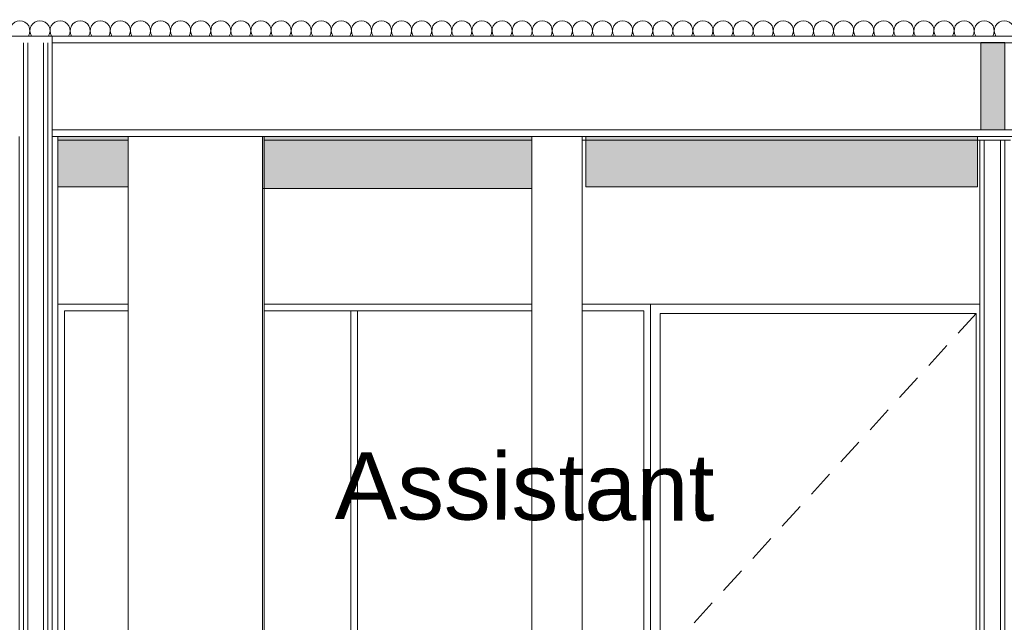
# Model space of a CAD drawing. Header units: millimetres. Extents: x 17009 to 157603, y -19950 to 21829.
# Tile 181 of 208: x 61919 to 64860, y 17980 to 19779. Entities that reach past the tile are written whole.
import ezdxf

# ---------------------------------------------------------------- set-up
doc = ezdxf.new("R2010")
doc.units = ezdxf.units.MM
doc.header["$MEASUREMENT"] = 0
for name, color, linetype in [('01-STR_Dalles toitures.ARCHI', 7, 'Continuous'), ('01-STR_Poutres_Poteaux.ARCHI', 7, 'Continuous'), ('02-CCO_Montants cloisons démontables.ARCHI', 7, 'Continuous'), ('04-SOE_Cloisons .ARCHI', 7, 'Continuous'), ('04-SOE_Faux Plafond.ARCHI', 7, 'Continuous'), ('05-INF _ ANNOTATIONS.ARCHI', 7, 'Continuous'), ('05-INF _ COTATIONS.ARCHI', 7, 'Continuous'), ('06-REP _ EQUIP MOBI _ Fluides.ARCHI', 7, 'Continuous'), ('06-REP _ EQUIP MOBI _ marché.ARCHI', 7, 'Continuous'), ('Portes Archicad', 7, 'Continuous')]:
    doc.layers.add(name, color=color, linetype=linetype)
doc.styles.add('STYLE_GENERE_1', font='arial.ttf')
doc.dimstyles.new('STYLE_GENERE__1', dxfattribs={"dimtxt": 150, "dimasz": 114, "dimexe": 0.18, "dimexo": 400, "dimgap": 0, "dimtad": 1, "dimlfac": 0.001, "dimzin": 0, "dimdsep": 46, "dimtxsty": 'STYLE_GENERE_1', "dimblk": 'ARROWHEAD_2', "dimblk1": 'ARROWHEAD_2', "dimblk2": 'ARROWHEAD_2', "dimcen": 0.09, "dimclrd": 8, "dimclre": 8, "dimclrt": 8, "dimazin": 0, "dimtfac": 1, "dimtdec": 4, "dimtmove": 0, "dimatfit": 3, "dimfxl": 0, "dimtolj": 1, "dimtzin": 0, "dimarcsym": 0})
doc.dimstyles.new('STYLE_GENERE__2', dxfattribs={"dimtxt": 150, "dimasz": 114, "dimexe": 0.18, "dimexo": 400, "dimgap": 0, "dimtad": 1, "dimlfac": 0.001, "dimzin": 0, "dimdsep": 46, "dimtxsty": 'STYLE_GENERE_1', "dimblk": 'ARROWHEAD_2', "dimblk1": 'ARROWHEAD_2', "dimblk2": 'ARROWHEAD_2', "dimcen": 0.09, "dimclrd": 8, "dimclre": 8, "dimclrt": 8, "dimazin": 0, "dimtfac": 1, "dimtdec": 4, "dimtmove": 2, "dimatfit": 3, "dimfxl": 0, "dimtolj": 1, "dimtzin": 0, "dimarcsym": 0})

# ---------------------------------------------------------------- blocks, each defined once
blk = doc.blocks.new('Élément de coupe_74_1')
at = {"layer": '04-SOE_Cloisons .ARCHI', "color": 7, "linetype": 'Continuous', "lineweight": 5}
for p, q in [((61931.1, 19710), (61931.1, 16819)), ((61944.1, 19710), (61944.1, 16819)), ((61990.1, 19710), (61990.1, 16819)), ((62003.1, 19710), (62003.1, 16819)), ((61918.1, 19430), (61918.1, 16819)), ((62016.1, 19430), (62016.1, 16819)), ((62016.1, 16819), (62033.2, 16819))]:
    blk.add_line(p, q, dxfattribs=at)
at = {"layer": '04-SOE_Cloisons .ARCHI', "color": 7, "linetype": 'Continuous', "lineweight": 5, "flags": 128}
blk.add_lwpolyline([(62016.1, 16819), (62003.1, 16819), (61990.1, 16819), (61944.1, 16819), (61931.1, 16819), (61918.1, 16819)], dxfattribs=at)
blk = doc.blocks.new('*X97')
at = {"layer": '01-STR_Dalles toitures.ARCHI', "color": 7, "linetype": 'Continuous', "lineweight": 5}
for centre, start, end in [((61920, 19746), 90, 212.231), ((61920, 19746), 327.769, 90), ((61980, 19746), 90, 212.231), ((61980, 19746), 327.769, 90), ((62040, 19746), 90, 212.231), ((62040, 19746), 327.769, 90), ((62100, 19746), 90, 212.231), ((62100, 19746), 327.769, 90), ((62160, 19746), 90, 212.231), ((62160, 19746), 327.769, 90), ((62220, 19746), 90, 212.231), ((62220, 19746), 327.769, 90), ((62280, 19746), 90, 212.231), ((62280, 19746), 327.769, 90), ((62340, 19746), 90, 212.231), ((62340, 19746), 327.769, 90), ((62400, 19746), 90, 212.231), ((62400, 19746), 327.769, 90), ((62460, 19746), 90, 212.231), ((62460, 19746), 327.769, 90), ((62520, 19746), 90, 212.231), ((62520, 19746), 327.769, 90), ((62580, 19746), 90, 212.231), ((62580, 19746), 327.769, 90), ((62640, 19746), 90, 212.231), ((62640, 19746), 327.769, 90), ((62700, 19746), 90, 212.231), ((62700, 19746), 327.769, 90), ((62760, 19746), 90, 212.231), ((62760, 19746), 327.769, 90), ((62820, 19746), 90, 212.231), ((62820, 19746), 327.769, 90), ((62880, 19746), 90, 212.231), ((62880, 19746), 327.769, 90), ((62940, 19746), 90, 212.231), ((62940, 19746), 327.769, 90), ((63000, 19746), 90, 212.231), ((63000, 19746), 327.769, 90), ((63060, 19746), 90, 212.231), ((63060, 19746), 327.769, 90), ((63120, 19746), 90, 212.231), ((63120, 19746), 327.769, 90), ((63180, 19746), 90, 212.231), ((63180, 19746), 327.769, 90), ((63240, 19746), 90, 212.231), ((63240, 19746), 327.769, 90), ((63300, 19746), 90, 212.231), ((63300, 19746), 327.769, 90), ((63360, 19746), 90, 212.231), ((63360, 19746), 327.769, 90), ((63420, 19746), 90, 212.231), ((63420, 19746), 327.769, 90), ((63480, 19746), 90, 212.231), ((63480, 19746), 327.769, 90), ((63540, 19746), 90, 212.231), ((63540, 19746), 327.769, 90), ((63600, 19746), 90, 212.231), ((63600, 19746), 327.769, 90), ((63660, 19746), 90, 212.231), ((63660, 19746), 327.769, 90), ((63720, 19746), 90, 212.231), ((63720, 19746), 327.769, 90), ((63780, 19746), 90, 212.231), ((63780, 19746), 327.769, 90), ((63840, 19746), 90, 212.231), ((63840, 19746), 327.769, 90), ((63900, 19746), 90, 212.231), ((63900, 19746), 327.769, 90), ((63960, 19746), 90, 212.231), ((63960, 19746), 327.769, 90), ((64020, 19746), 90, 212.231), ((64020, 19746), 327.769, 90), ((64080, 19746), 90, 212.231), ((64080, 19746), 327.769, 90), ((64140, 19746), 90, 212.231), ((64140, 19746), 327.769, 90), ((64200, 19746), 90, 212.231), ((64200, 19746), 327.769, 90), ((64260, 19746), 90, 212.231), ((64260, 19746), 327.769, 90), ((64320, 19746), 90, 212.231), ((64320, 19746), 327.769, 90), ((64380, 19746), 90, 212.231), ((64380, 19746), 327.769, 90), ((64440, 19746), 90, 212.231), ((64440, 19746), 327.769, 90), ((64500, 19746), 90, 212.231), ((64500, 19746), 327.769, 90), ((64560, 19746), 90, 212.231), ((64560, 19746), 327.769, 90), ((64620, 19746), 90, 212.231), ((64620, 19746), 327.769, 90), ((64680, 19746), 90, 212.231), ((64680, 19746), 327.769, 90), ((64740, 19746), 90, 212.231), ((64740, 19746), 327.769, 90), ((64800, 19746), 90, 212.231), ((64800, 19746), 327.769, 90), ((64860, 19746), 90, 212.231), ((64860, 19746), 327.769, 90)]:
    blk.add_arc(centre, 30, start, end, dxfattribs=at)
blk = doc.blocks.new('Élément de coupe_77_1')
at = {"layer": '01-STR_Dalles toitures.ARCHI', "color": 7, "linetype": 'Continuous', "lineweight": 5}
blk.add_line((75716, 19710), (62016.1, 19710), dxfattribs=at)
at = {"layer": '01-STR_Dalles toitures.ARCHI', "color": 7, "linetype": 'Continuous', "lineweight": 5, "flags": 128}
blk.add_lwpolyline([(75716, 19730), (75340.8, 19730), (62016.1, 19730), (61918.1, 19730), (47432.9, 19730)], dxfattribs=at)
at = {"layer": '01-STR_Dalles toitures.ARCHI', "lineweight": 0}
blk.add_blockref('*X97', (0, 0), dxfattribs=at)
blk = doc.blocks.new('Élément de coupe_284_1')
at = {"layer": '04-SOE_Cloisons .ARCHI', "color": 7, "linetype": 'Continuous', "lineweight": 5}
for p, q in [((64786.9, 19419), (64786.9, 16819)), ((64799.9, 19419), (64786.9, 19419)), ((64799.9, 19419), (64799.9, 16819)), ((64848.9, 19419), (64799.9, 19419)), ((64848.9, 19419), (64848.9, 16819)), ((64861.9, 19419), (64848.9, 19419)), ((64861.9, 19419), (64878.8, 19419)), ((64861.9, 19419), (64861.9, 16819)), ((64799.9, 16819), (64786.9, 16819)), ((64848.9, 16819), (64799.9, 16819)), ((64861.9, 16819), (64848.9, 16819)), ((64861.9, 16819), (64878.8, 16819))]:
    blk.add_line(p, q, dxfattribs=at)
blk = doc.blocks.new('Élément de coupe_386_1')
at = {"layer": '01-STR_Poutres_Poteaux.ARCHI', "color": 7, "linetype": 'Continuous', "lineweight": 5}
blk.add_line((62649.3, 16830), (62649.3, 19430), dxfattribs=at)
blk = doc.blocks.new('Élément de coupe_398_1')
at = {"layer": '04-SOE_Cloisons .ARCHI', "color": 7, "linetype": 'Continuous', "lineweight": 5}
for p, q in [((62644.9, 19430), (62644.9, 16819)), ((62644.9, 16819), (62634.9, 16819)), ((62644.9, 16819), (62646.8, 16819))]:
    blk.add_line(p, q, dxfattribs=at)
blk = doc.blocks.new('Élément de coupe_399_1')
at = {"layer": '04-SOE_Cloisons .ARCHI', "color": 7, "linetype": 'Continuous', "lineweight": 5}
for p, q in [((62243.7, 19430), (62243.7, 16819)), ((62243.7, 16819), (62634.9, 16819))]:
    blk.add_line(p, q, dxfattribs=at)
blk = doc.blocks.new('Élément de coupe_485_1')
at = {"layer": '04-SOE_Faux Plafond.ARCHI', "color": 7, "linetype": 'Continuous', "lineweight": 5}
for p, q in [((62016.1, 19730), (62016.1, 19710)), ((75340.8, 19450), (62016.1, 19450)), ((75340.8, 19430), (62016.1, 19430))]:
    blk.add_line(p, q, dxfattribs=at)
at = {"layer": '04-SOE_Faux Plafond.ARCHI', "color": 7, "linetype": 'Continuous', "lineweight": 5, "flags": 128}
blk.add_lwpolyline([(62016.1, 19710), (62016.1, 19450), (62016.1, 19430)], dxfattribs=at)
blk = doc.blocks.new('Élément de coupe_525_1')
at = {"layer": '04-SOE_Cloisons .ARCHI', "color": 7, "linetype": 'Continuous', "lineweight": 5}
for p, q in [((62033.2, 19419), (62243.7, 19419)), ((62033.2, 19419), (62033.2, 18930)), ((62649.3, 19419), (63449.2, 19419)), ((63599.2, 19419), (64786.9, 19419)), ((62033.2, 16830), (62033.2, 16819)), ((62033.2, 16819), (62243.7, 16819)), ((62649.3, 16819), (64786.9, 16819))]:
    blk.add_line(p, q, dxfattribs=at)
blk = doc.blocks.new('Élément de coupe_572_1')
at = {"layer": 'Portes Archicad', "color": 7, "linetype": 'Continuous', "lineweight": 5}
for p, q in [((64786.9, 18930), (63803.8, 18930)), ((63831.8, 17600.6), (63831.8, 18902)), ((63831.8, 18902), (64775.8, 18902)), ((64775.8, 18902), (64721.9, 18842.9)), ((64775.8, 18902), (64775.8, 16830)), ((64688.3, 18805.9), (64634.4, 18746.8)), ((64600.7, 18709.8), (64546.8, 18650.7)), ((64513.1, 18613.7), (64459.3, 18554.6)), ((64425.6, 18517.6), (64371.7, 18458.5)), ((64338, 18421.5), (64284.2, 18362.4)), ((64250.5, 18325.5), (64196.6, 18266.3)), ((64162.9, 18229.4), (64109, 18170.2)), ((64075.4, 18133.3), (64021.5, 18074.1)), ((63987.8, 18037.2), (63933.9, 17978)), ((63900.2, 17941.1), (63885.7, 17925.1)), ((63885.7, 17925.1), (63831.8, 17866)), ((63857, 17838.4), (63831.8, 17866)), ((63868.3, 17853.4), (63858.4, 17843.5)), ((63881.8, 17857), (63868.3, 17853.4)), ((63898.3, 17857), (63873.6, 17842.7)), ((63893.1, 17854), (63881.8, 17857)), ((63893.1, 17854), (63881.8, 17857)), ((63984.6, 17857), (63898.3, 17857)), ((63990.4, 17855.4), (63984.6, 17857)), ((63995, 17850.8), (63990.4, 17855.4)), ((63996.7, 17844.5), (63995, 17850.8)), ((63858.4, 17843.5), (63854.8, 17830)), ((63854.8, 17830), (63858.4, 17816.5)), ((63868.5, 17837.7), (63866.4, 17830.2)), ((63866.4, 17830.2), (63868.3, 17822.8)), ((63868.3, 17822.8), (63873.6, 17817.2)), ((63873.6, 17842.7), (63868.5, 17837.7)), ((63875.6, 17838.1), (63872, 17833.1)), ((63872, 17833.1), (63872, 17826.9)), ((63872, 17826.9), (63875.6, 17821.9)), ((63881.5, 17840), (63875.6, 17838.1)), ((63875.6, 17821.9), (63881.5, 17820)), ((63887.4, 17838.1), (63881.5, 17840)), ((63881.5, 17820), (63887.4, 17821.9)), ((63891, 17833.1), (63887.4, 17838.1)), ((63891, 17833.1), (63887.4, 17838.1)), ((63887.4, 17838.1), (63887.4, 17838.1)), ((63887.4, 17838.1), (63887.4, 17838.1)), ((63887.4, 17821.9), (63891, 17826.9)), ((63887.4, 17821.9), (63891, 17826.9)), ((63887.4, 17821.9), (63887.4, 17821.9)), ((63887.4, 17821.9), (63887.4, 17821.9)), ((63888.5, 17816.5), (63894.2, 17821.7)), ((63891, 17826.9), (63891, 17833.1)), ((63891, 17826.9), (63891, 17833.1)), ((63894.2, 17821.7), (63895.9, 17826.7)), ((63894.3, 17822.1), (63894.8, 17822.5)), ((63894.8, 17822.5), (63895.9, 17826.7)), ((63895.9, 17826.7), (63905, 17832)), ((63905, 17832), (63984.6, 17832)), ((63905.2, 17816.5), (63908.8, 17830)), ((63905.2, 17816.5), (63908.8, 17830)), ((63908.8, 17830), (63908.2, 17832)), ((63908.8, 17830), (63908.3, 17832)), ((63984.6, 17832), (63990.4, 17833.6)), ((63990.4, 17833.6), (63995, 17838.2)), ((63995, 17838.2), (63996.7, 17844.5)), ((63858.4, 17816.5), (63868.3, 17806.6)), ((63868.3, 17806.6), (63881.8, 17803)), ((63873.6, 17817.2), (63880.9, 17814.9)), ((63880.9, 17814.9), (63888.5, 17816.5)), ((63881.6, 17815), (63881.8, 17815)), ((63881.8, 17815), (63883.2, 17815.4)), ((63881.8, 17815), (63881.8, 17815)), ((63881.8, 17803), (63895.3, 17806.6)), ((63881.8, 17803), (63895.3, 17806.6)), ((63900.2, 17790.9), (63887.8, 17804.6)), ((63888.9, 17816.9), (63889.3, 17817)), ((63889.3, 17817), (63891.7, 17819.5)), ((63895.3, 17806.6), (63905.2, 17816.5)), ((63895.3, 17806.6), (63905.2, 17816.5)), ((63858.4, 17743.5), (63854.8, 17730)), ((63868.3, 17753.4), (63858.4, 17743.5)), ((63881.8, 17757), (63868.3, 17753.4)), ((63875, 17741.6), (63874.3, 17739.7)), ((63874.3, 17739.7), (63876.8, 17734.4)), ((63876.4, 17745.1), (63875, 17741.6)), ((63881.8, 17747.4), (63876.4, 17745.1)), ((63876.8, 17734.4), (63876.8, 17732.9)), ((63876.8, 17732.9), (63876.8, 17730)), ((63895.3, 17753.4), (63881.8, 17757)), ((63895.3, 17753.4), (63881.8, 17757)), ((63881.8, 17747.4), (63881.8, 17747.4)), ((63887.1, 17745.1), (63881.8, 17747.4)), ((63886.8, 17732.9), (63886.8, 17734.4)), ((63886.8, 17732.9), (63886.8, 17730)), ((63888.5, 17741.6), (63887.1, 17745.1)), ((63889.2, 17739.7), (63888.5, 17741.6)), ((63905.2, 17743.5), (63895.3, 17753.4)), ((63905.2, 17743.5), (63895.3, 17753.4)), ((63908.8, 17730), (63905.2, 17743.5)), ((63908.8, 17730), (63905.2, 17743.5)), ((63987.8, 17694.8), (63933.9, 17754)), ((63854.8, 17730), (63858.4, 17716.5)), ((63858.4, 17716.5), (63868.3, 17706.6)), ((63868.3, 17706.6), (63881.8, 17703)), ((63876.8, 17730), (63876.8, 17727.1)), ((63876.8, 17727.1), (63876.8, 17721.3)), ((63876.8, 17721.3), (63876.8, 17717.5)), ((63876.8, 17717.5), (63878.2, 17714)), ((63878.2, 17714), (63881.8, 17712.5)), ((63881.8, 17712.5), (63885.3, 17714)), ((63881.8, 17712.5), (63881.8, 17712.5)), ((63881.8, 17703), (63895.3, 17706.6)), ((63881.8, 17703), (63895.3, 17706.6)), ((63885.3, 17714), (63886.8, 17717.5)), ((63886.8, 17730), (63886.8, 17727.1)), ((63886.8, 17727.1), (63886.8, 17721.3)), ((63886.8, 17721.3), (63886.8, 17717.5)), ((63895.3, 17706.6), (63905.2, 17716.5)), ((63895.3, 17706.6), (63905.2, 17716.5)), ((63905.2, 17716.5), (63908.8, 17730)), ((63905.2, 17716.5), (63908.8, 17730)), ((64075.4, 17598.7), (64021.5, 17657.9)), ((63831.8, 17580), (63831.8, 17586.1)), ((63831.8, 17250.2), (63831.8, 17555)), ((64250.5, 17406.5), (64196.6, 17465.7)), ((64338, 17310.5), (64284.2, 17369.6)), ((64425.6, 17214.4), (64371.7, 17273.5)), ((64513.1, 17118.3), (64459.3, 17177.4)), ((63831.8, 16951.5), (63831.8, 17111.9)), ((64600.7, 17022.2), (64546.8, 17081.3)), ((64688.3, 16926.1), (64634.4, 16985.2)), ((63831.8, 16830), (63831.8, 16906)), ((64775.8, 16830), (64721.9, 16889.1)), ((63803.8, 16830), (63831.8, 16830)), ((63880.5, 16830), (63831.8, 16830)), ((64017.1, 16830), (63940.5, 16830)), ((64208.3, 16830), (64041, 16830)), ((64775.8, 16830), (64232.2, 16830)), ((64775.8, 16830), (64786.9, 16830))]:
    blk.add_line(p, q, dxfattribs=at)
blk = doc.blocks.new('Élément de coupe_759_1')
at = {"layer": '02-CCO_Montants cloisons démontables.ARCHI', "color": 7, "linetype": 'Continuous', "lineweight": 5}
for p, q in [((62908.5, 17241.6), (62908.5, 18910)), ((62908.5, 18910), (62918.5, 18910)), ((62928.5, 17242.2), (62928.5, 18910)), ((62908.5, 17117.8), (62908.5, 17191.4)), ((62928.5, 17134.4), (62928.5, 17190.6)), ((62928.5, 17093.1), (62928.5, 17124)), ((62908.5, 16850), (62908.5, 17104.8)), ((62928.5, 16850), (62928.5, 17080.6)), ((62918.5, 16850), (62908.5, 16850))]:
    blk.add_line(p, q, dxfattribs=at)
blk = doc.blocks.new('Élément de coupe_760_1')
at = {"layer": '02-CCO_Montants cloisons démontables.ARCHI', "color": 7, "linetype": 'Continuous', "lineweight": 5}
for p, q in [((63449.2, 18930), (62918.5, 18930)), ((63449.2, 18910), (62918.5, 18910)), ((63803.8, 18930), (63599.2, 18930)), ((63783.8, 18910), (63599.2, 18910))]:
    blk.add_line(p, q, dxfattribs=at)
blk = doc.blocks.new('Élément de coupe_761_1')
at = {"layer": '02-CCO_Montants cloisons démontables.ARCHI', "color": 7, "linetype": 'Continuous', "lineweight": 5}
for p, q in [((63783.8, 17601.1), (63783.8, 18910)), ((63803.8, 17602.6), (63803.8, 18930)), ((63783.8, 17580), (63783.8, 17589.6)), ((63803.8, 17580), (63803.8, 17588.2)), ((63783.8, 17246.2), (63783.8, 17555)), ((63803.8, 17249.1), (63803.8, 17555)), ((63783.8, 16940.6), (63783.8, 17146.2)), ((63803.8, 16945.1), (63803.8, 17131.9)), ((63783.8, 16850), (63783.8, 16895.6)), ((63803.8, 16830), (63803.8, 16899.9))]:
    blk.add_line(p, q, dxfattribs=at)
blk = doc.blocks.new('Élément de coupe_825_1')
at = {"layer": '06-REP _ EQUIP MOBI _ Fluides.ARCHI', "color": 7, "linetype": 'Continuous', "lineweight": 5}
for p, q in [((63449.2, 17580), (63449.2, 19430)), ((63599.2, 17927.1), (63599.2, 19430)), ((63599.2, 17590), (63599.2, 17618)), ((63449.2, 16830), (63449.2, 17555)), ((63599.2, 16830), (63599.2, 17555)), ((63449.2, 16830), (63599.2, 16830))]:
    blk.add_line(p, q, dxfattribs=at)
blk = doc.blocks.new('Élément de coupe_891_1')
at = {"layer": '04-SOE_Faux Plafond.ARCHI', "color": 252, "linetype": 'Continuous', "lineweight": 5}
blk.add_line((62033.6, 19419), (62033.6, 19430), dxfattribs=at)
blk = doc.blocks.new('Élément de coupe_1073_1')
at = {"layer": '02-CCO_Montants cloisons démontables.ARCHI', "color": 7, "linetype": 'Continuous', "lineweight": 5}
for p, q in [((62033.2, 16830), (62033.2, 18930)), ((62053.2, 16850), (62053.2, 18910))]:
    blk.add_line(p, q, dxfattribs=at)
blk = doc.blocks.new('Élément de coupe_1074_1')
at = {"layer": '02-CCO_Montants cloisons démontables.ARCHI', "color": 7, "linetype": 'Continuous', "lineweight": 5}
for p, q in [((62243.7, 18930), (62033.2, 18930)), ((62243.7, 18910), (62053.2, 18910)), ((62918.5, 18930), (62649.3, 18930)), ((62908.5, 18910), (62649.3, 18910))]:
    blk.add_line(p, q, dxfattribs=at)
blk = doc.blocks.new('*D1248')
at = {"layer": '05-INF _ COTATIONS.ARCHI', "color": 8, "linetype": 'Continuous', "lineweight": 5}
for p, q in [((74274.4, 19430), (74274.4, 19503.3)), ((74349.4, 19386.7), (74199.4, 19473.3)), ((74674.4, 19430), (74161.9, 19430)), ((74274.4, 16830), (74274.4, 19430)), ((74199.4, 16873.3), (74349.4, 16786.7)), ((74386.9, 16830), (73874.4, 16830)), ((74274.4, 16756.7), (74274.4, 16830))]:
    blk.add_line(p, q, dxfattribs=at)
at = {"layer": '05-INF _ COTATIONS.ARCHI', "color": 8, "lineweight": 5, "insert": (74245.8, 17414.7), "char_height": 150, "attachment_point": 7, "rotation": 90, "style": 'STYLE_GENERE_1'}
blk.add_mtext('\\A1;{\\pql;\\fArial|b0|i0|c0|p0;\\W1.000000;2,60}', dxfattribs=at)
blk = doc.blocks.new('ARROWHEAD_2')
at = {"color": 0, "linetype": 'Continuous', "lineweight": 0}
for p, q in [((-0.378, -0.655), (0.378, 0.655)), ((0, 0), (-1, 0))]:
    blk.add_line(p, q, dxfattribs=at)
blk = doc.blocks.new('*D1254')
at = {"layer": '05-INF _ COTATIONS.ARCHI', "color": 8, "linetype": 'Continuous', "lineweight": 5}
for p, q in [((75558.9, 19710), (75558.9, 19783.3)), ((75633.9, 19666.7), (75483.9, 19753.3)), ((75671.4, 19710), (75158.9, 19710)), ((75558.9, 16830), (75558.9, 19710)), ((75483.9, 16873.3), (75633.9, 16786.7)), ((75958.9, 16830), (75446.4, 16830)), ((75558.9, 16756.7), (75558.9, 16830))]:
    blk.add_line(p, q, dxfattribs=at)
at = {"layer": '05-INF _ COTATIONS.ARCHI', "color": 8, "lineweight": 5, "insert": (75528.9, 18069.8), "char_height": 150, "attachment_point": 7, "rotation": 90, "style": 'STYLE_GENERE_1'}
blk.add_mtext('\\A1;{\\pql;\\fArial|b0|i0|c0|p0;\\W1.000000;2,88}', dxfattribs=at)

msp = doc.modelspace()

# ---------------------------------------------------------------- hatches: boundary and pattern name
at = {"layer": '06-REP _ EQUIP MOBI _ marché.ARCHI', "linetype": 'Continuous', "lineweight": 50}
for points in [[(64789.607, 19450), (64789.607, 19710.94), (64861.916, 19710.94), (64861.916, 19450)], [(62033.639, 19280), (62243.717, 19280), (62243.717, 19430), (62033.639, 19430)], [(62644.943, 19274.466), (63449.243, 19274.466), (63449.243, 19430), (62644.943, 19430)], [(63609.747, 19280), (64780.26, 19280), (64780.26, 19430), (63609.747, 19430)]]:
    msp.add_hatch(color=255, dxfattribs=at).paths.add_polyline_path(points)

# ---------------------------------------------------------------- linework, layer by layer
at = {"layer": '06-REP _ EQUIP MOBI _ marché.ARCHI', "color": 7, "linetype": 'Continuous', "lineweight": 5, "flags": 128}
for points in [[(64789.607, 19450), (64789.607, 19710.94), (64861.916, 19710.94), (64861.916, 19450)], [(62033.639, 19280), (62243.717, 19280), (62243.717, 19430), (62033.639, 19430)], [(62644.943, 19274.466), (63449.243, 19274.466), (63449.243, 19430), (62644.943, 19430)], [(63609.747, 19280), (64780.26, 19280), (64780.26, 19430), (63609.747, 19430)]]:
    msp.add_lwpolyline(points, close=True, dxfattribs=at)

# ---------------------------------------------------------------- block references
at = {"layer": '01-STR_Dalles toitures.ARCHI', "lineweight": 0}
msp.add_blockref('Élément de coupe_77_1', (0, 0), dxfattribs=at)
at = {"layer": '01-STR_Poutres_Poteaux.ARCHI', "lineweight": 0}
msp.add_blockref('Élément de coupe_386_1', (0, 0), dxfattribs=at)
at = {"layer": '02-CCO_Montants cloisons démontables.ARCHI', "lineweight": 0}
for name in ['Élément de coupe_1073_1', 'Élément de coupe_1074_1', 'Élément de coupe_759_1', 'Élément de coupe_760_1', 'Élément de coupe_761_1']:
    msp.add_blockref(name, (0, 0), dxfattribs=at)
at = {"layer": '04-SOE_Cloisons .ARCHI', "lineweight": 0}
for name in ['Élément de coupe_74_1', 'Élément de coupe_525_1', 'Élément de coupe_399_1', 'Élément de coupe_398_1', 'Élément de coupe_284_1']:
    msp.add_blockref(name, (0, 0), dxfattribs=at)
at = {"layer": '04-SOE_Faux Plafond.ARCHI', "lineweight": 0}
for name in ['Élément de coupe_485_1', 'Élément de coupe_891_1']:
    msp.add_blockref(name, (0, 0), dxfattribs=at)
at = {"layer": '06-REP _ EQUIP MOBI _ Fluides.ARCHI', "lineweight": 0}
msp.add_blockref('Élément de coupe_825_1', (0, 0), dxfattribs=at)
at = {"layer": 'Portes Archicad', "lineweight": 0}
msp.add_blockref('Élément de coupe_572_1', (0, 0), dxfattribs=at)

# ---------------------------------------------------------------- texts
at = {"layer": '05-INF _ ANNOTATIONS.ARCHI', "color": 7, "linetype": 'Continuous', "lineweight": 5, "insert": (62860.766, 18386.395), "char_height": 200, "attachment_point": 4, "rotation": 359.745113, "style": 'STYLE_GENERE_1'}
msp.add_mtext('\\A1;{\\pql;\\fArial|b0|i0|c0|p0;\\W1.000000;Assistant}', dxfattribs=at)

# ---------------------------------------------------------------- dimensions: what is measured, and where the dimension line sits
at = {"layer": '05-INF _ COTATIONS.ARCHI', "color": 8, "linetype": 'Continuous', "lineweight": 5}
for base, p1, p2, dimstyle, picture, middle in [((75558.857, 19710), (75601.137, 16830), (53074.251, 19710), 'STYLE_GENERE__1', '*D1254', (75453.857, 18263.997)), ((74274.392, 19430), (52616.345, 16830), (74475.657, 19430), 'STYLE_GENERE__2', '*D1248', (74170.821, 17608.857))]:
    dim = msp.add_linear_dim(base=base, p1=p1, p2=p2, angle=90, dimstyle=dimstyle, dxfattribs=at)
    dim.commit()
    dim.dimension.update_dxf_attribs({"geometry": picture, "text_midpoint": middle, "dimtype": 160, "text_rotation": 90})

doc.saveas('drawing.dxf')
